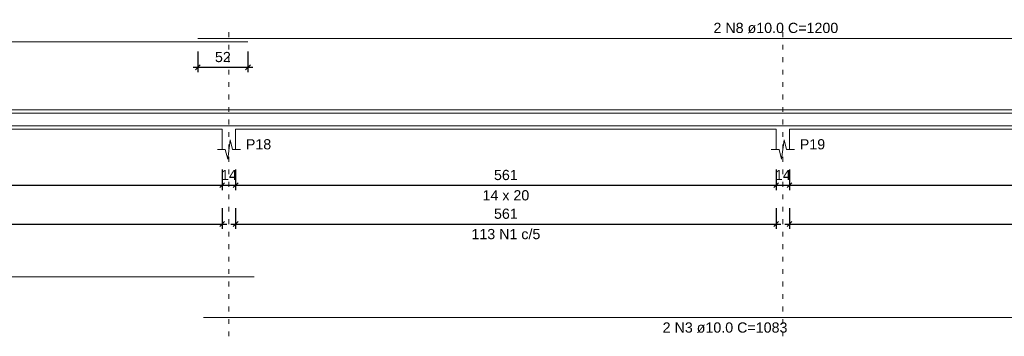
# Model space of a CAD drawing. Header units: millimetres. Extents: x 10906 to 25863, y 1966 to 4861.
# Tile 137 of 163: x 11899 to 11920, y 2967 to 2974. Entities that reach past the tile are written whole.
import ezdxf

# ---------------------------------------------------------------- set-up
doc = ezdxf.new("R2010")
doc.units = ezdxf.units.MM
doc.linetypes.add('DOT2', pattern=[3.175, 0, -3.175])
for name, color, linetype, lineweight in [('Descrição da armadura', 7, 'Continuous', 5), ('DT-Barras na forma', 40, 'Continuous', 5), ('DT-Barras rebatidas', 40, 'Continuous', 5), ('DT-Cotas', 4, 'Continuous', 5), ('DT-Forma', 5, 'Continuous', 5), ('DT-Pontilhado', 7, 'DOT2', 5), ('DT-Textos', 7, 'Continuous', 5)]:
    doc.layers.add(name, color=color, linetype=linetype, lineweight=lineweight)
doc.styles.add('Arial', font='arial.ttf')
doc.styles.get("Standard").update_dxf_attribs({"font": 'arial.ttf'})
doc.dimstyles.new('UM_50.000000', dxfattribs={"dimtxt": 0.18, "dimasz": 0.2, "dimexe": 0.2, "dimexo": 0.5, "dimgap": 0, "dimtad": 1, "dimtih": 1, "dimtoh": 1, "dimlfac": 50, "dimzin": 0, "dimdsep": 46, "dimtxsty": 'Standard', "dimcen": 0.09, "dimdle": 0.2, "dimclrd": 256, "dimclre": 256, "dimclrt": 7, "dimazin": 0, "dimtfac": 1, "dimtofl": 0, "dimtmove": 0, "dimatfit": 3, "dimfxl": 1, "dimtolj": 1, "dimtzin": 0, "dimarcsym": 0})

# ---------------------------------------------------------------- blocks, each defined once
blk = doc.blocks.new('_Oblique')
at = {"color": 0, "linetype": 'ByBlock', "lineweight": -2}
blk.add_line((-0.5, -0.5), (0.5, 0.5), dxfattribs=at)
blk = doc.blocks.new('*D898')
at = {"layer": 'Defpoints', "color": 0, "transparency": 16777216}
for p in [(11892.076, 2970.925), (11903.296, 2970.925), (11903.296, 2970.396)]:
    blk.add_point(p, dxfattribs=at)
at = {"layer": 'DT-Cotas', "lineweight": -2, "transparency": 16777216}
for p, q in [((11892.076, 2970.725), (11892.076, 2970.296)), ((11903.296, 2970.725), (11903.296, 2970.296)), ((11891.976, 2970.396), (11903.396, 2970.396))]:
    blk.add_line(p, q, dxfattribs=at)
at = {"layer": 'DT-Cotas', "lineweight": -2, "transparency": 16777216, "xscale": 0.1, "yscale": 0.1, "zscale": 0.1, "rotation": 180}
blk.add_blockref('_Oblique', (11892.076, 2970.396), dxfattribs=at)
at = {"layer": 'DT-Cotas', "lineweight": -2, "transparency": 16777216, "xscale": 0.1, "yscale": 0.1, "zscale": 0.1}
blk.add_blockref('_Oblique', (11903.296, 2970.396), dxfattribs=at)
at = {"layer": 'DT-Cotas', "color": 7, "transparency": 16777216, "insert": (11897.686, 2970.607), "char_height": 0.2118, "attachment_point": 5, "rotation": 0.0057, "style": 'Arial'}
blk.add_mtext('\\A1;561', dxfattribs=at)
blk = doc.blocks.new('*D899')
at = {"layer": 'Defpoints', "color": 0, "transparency": 16777216}
for p in [(11903.296, 2970.925), (11903.576, 2970.925), (11903.576, 2970.396)]:
    blk.add_point(p, dxfattribs=at)
at = {"layer": 'DT-Cotas', "lineweight": -2, "transparency": 16777216}
for p, q in [((11903.296, 2970.725), (11903.296, 2970.296)), ((11903.576, 2970.725), (11903.576, 2970.296)), ((11903.196, 2970.396), (11903.676, 2970.396))]:
    blk.add_line(p, q, dxfattribs=at)
at = {"layer": 'DT-Cotas', "lineweight": -2, "transparency": 16777216, "xscale": 0.1, "yscale": 0.1, "zscale": 0.1, "rotation": 180}
blk.add_blockref('_Oblique', (11903.296, 2970.396), dxfattribs=at)
at = {"layer": 'DT-Cotas', "lineweight": -2, "transparency": 16777216, "xscale": 0.1, "yscale": 0.1, "zscale": 0.1}
blk.add_blockref('_Oblique', (11903.576, 2970.396), dxfattribs=at)
at = {"layer": 'DT-Cotas', "color": 7, "transparency": 16777216, "insert": (11903.436, 2970.607), "char_height": 0.2118, "attachment_point": 5, "rotation": 0.0057, "style": 'Arial'}
blk.add_mtext('\\A1;14', dxfattribs=at)
blk = doc.blocks.new('*D900')
at = {"layer": 'Defpoints', "color": 0, "transparency": 16777216}
for p in [(11903.576, 2970.925), (11914.796, 2970.925), (11914.796, 2970.396)]:
    blk.add_point(p, dxfattribs=at)
at = {"layer": 'DT-Cotas', "lineweight": -2, "transparency": 16777216}
for p, q in [((11903.576, 2970.725), (11903.576, 2970.296)), ((11914.796, 2970.725), (11914.796, 2970.296)), ((11903.476, 2970.396), (11914.896, 2970.396))]:
    blk.add_line(p, q, dxfattribs=at)
at = {"layer": 'DT-Cotas', "lineweight": -2, "transparency": 16777216, "xscale": 0.1, "yscale": 0.1, "zscale": 0.1, "rotation": 180}
blk.add_blockref('_Oblique', (11903.576, 2970.396), dxfattribs=at)
at = {"layer": 'DT-Cotas', "lineweight": -2, "transparency": 16777216, "xscale": 0.1, "yscale": 0.1, "zscale": 0.1}
blk.add_blockref('_Oblique', (11914.796, 2970.396), dxfattribs=at)
at = {"layer": 'DT-Cotas', "color": 7, "transparency": 16777216, "insert": (11909.186, 2970.607), "char_height": 0.2118, "attachment_point": 5, "rotation": 0.0057, "style": 'Arial'}
blk.add_mtext('\\A1;561', dxfattribs=at)
blk = doc.blocks.new('*D901')
at = {"layer": 'Defpoints', "color": 0, "transparency": 16777216}
for p in [(11914.796, 2970.925), (11915.076, 2970.925), (11915.076, 2970.396)]:
    blk.add_point(p, dxfattribs=at)
at = {"layer": 'DT-Cotas', "lineweight": -2, "transparency": 16777216}
for p, q in [((11914.796, 2970.725), (11914.796, 2970.296)), ((11915.076, 2970.725), (11915.076, 2970.296)), ((11914.696, 2970.396), (11915.176, 2970.396))]:
    blk.add_line(p, q, dxfattribs=at)
at = {"layer": 'DT-Cotas', "lineweight": -2, "transparency": 16777216, "xscale": 0.1, "yscale": 0.1, "zscale": 0.1, "rotation": 180}
blk.add_blockref('_Oblique', (11914.796, 2970.396), dxfattribs=at)
at = {"layer": 'DT-Cotas', "lineweight": -2, "transparency": 16777216, "xscale": 0.1, "yscale": 0.1, "zscale": 0.1}
blk.add_blockref('_Oblique', (11915.076, 2970.396), dxfattribs=at)
at = {"layer": 'DT-Cotas', "color": 7, "transparency": 16777216, "insert": (11914.936, 2970.607), "char_height": 0.2118, "attachment_point": 5, "rotation": 0.0057, "style": 'Arial'}
blk.add_mtext('\\A1;14', dxfattribs=at)
blk = doc.blocks.new('*D902')
at = {"layer": 'Defpoints', "color": 0, "transparency": 16777216}
for p in [(11915.076, 2970.925), (11926.296, 2970.925), (11926.296, 2970.396)]:
    blk.add_point(p, dxfattribs=at)
at = {"layer": 'DT-Cotas', "lineweight": -2, "transparency": 16777216}
for p, q in [((11915.076, 2970.725), (11915.076, 2970.296)), ((11926.296, 2970.725), (11926.296, 2970.296)), ((11914.976, 2970.396), (11926.396, 2970.396))]:
    blk.add_line(p, q, dxfattribs=at)
at = {"layer": 'DT-Cotas', "lineweight": -2, "transparency": 16777216, "xscale": 0.1, "yscale": 0.1, "zscale": 0.1, "rotation": 180}
blk.add_blockref('_Oblique', (11915.076, 2970.396), dxfattribs=at)
at = {"layer": 'DT-Cotas', "lineweight": -2, "transparency": 16777216, "xscale": 0.1, "yscale": 0.1, "zscale": 0.1}
blk.add_blockref('_Oblique', (11926.296, 2970.396), dxfattribs=at)
at = {"layer": 'DT-Cotas', "color": 7, "transparency": 16777216, "insert": (11920.686, 2970.607), "char_height": 0.2118, "attachment_point": 5, "rotation": 0.0057, "style": 'Arial'}
blk.add_mtext('\\A1;561', dxfattribs=at)
blk = doc.blocks.new('*D913')
at = {"layer": 'Defpoints', "color": 0, "transparency": 16777216}
for p in [(11892.076, 2970.12), (11903.296, 2970.12), (11903.296, 2969.591)]:
    blk.add_point(p, dxfattribs=at)
at = {"layer": 'DT-Cotas', "lineweight": -2, "transparency": 16777216}
for p, q in [((11892.076, 2969.92), (11892.076, 2969.491)), ((11903.296, 2969.92), (11903.296, 2969.491)), ((11891.976, 2969.591), (11903.396, 2969.591))]:
    blk.add_line(p, q, dxfattribs=at)
at = {"layer": 'DT-Cotas', "lineweight": -2, "transparency": 16777216, "xscale": 0.1, "yscale": 0.1, "zscale": 0.1, "rotation": 180}
blk.add_blockref('_Oblique', (11892.076, 2969.591), dxfattribs=at)
at = {"layer": 'DT-Cotas', "lineweight": -2, "transparency": 16777216, "xscale": 0.1, "yscale": 0.1, "zscale": 0.1}
blk.add_blockref('_Oblique', (11903.296, 2969.591), dxfattribs=at)
at = {"layer": 'DT-Cotas', "color": 7, "transparency": 16777216, "insert": (11897.686, 2969.803), "char_height": 0.2118, "attachment_point": 5, "rotation": 0.0057, "style": 'Arial'}
blk.add_mtext('\\A1;561', dxfattribs=at)
blk = doc.blocks.new('*D914')
at = {"layer": 'Defpoints', "color": 0, "transparency": 16777216}
for p in [(11903.576, 2970.12), (11914.796, 2970.12), (11914.796, 2969.591)]:
    blk.add_point(p, dxfattribs=at)
at = {"layer": 'DT-Cotas', "lineweight": -2, "transparency": 16777216}
for p, q in [((11903.576, 2969.92), (11903.576, 2969.491)), ((11914.796, 2969.92), (11914.796, 2969.491)), ((11903.476, 2969.591), (11914.896, 2969.591))]:
    blk.add_line(p, q, dxfattribs=at)
at = {"layer": 'DT-Cotas', "lineweight": -2, "transparency": 16777216, "xscale": 0.1, "yscale": 0.1, "zscale": 0.1, "rotation": 180}
blk.add_blockref('_Oblique', (11903.576, 2969.591), dxfattribs=at)
at = {"layer": 'DT-Cotas', "lineweight": -2, "transparency": 16777216, "xscale": 0.1, "yscale": 0.1, "zscale": 0.1}
blk.add_blockref('_Oblique', (11914.796, 2969.591), dxfattribs=at)
at = {"layer": 'DT-Cotas', "color": 7, "transparency": 16777216, "insert": (11909.186, 2969.803), "char_height": 0.2118, "attachment_point": 5, "rotation": 0.0057, "style": 'Arial'}
blk.add_mtext('\\A1;561', dxfattribs=at)
blk = doc.blocks.new('*D915')
at = {"layer": 'Defpoints', "color": 0, "transparency": 16777216}
for p in [(11915.076, 2970.12), (11926.296, 2970.12), (11926.296, 2969.591)]:
    blk.add_point(p, dxfattribs=at)
at = {"layer": 'DT-Cotas', "lineweight": -2, "transparency": 16777216}
for p, q in [((11915.076, 2969.92), (11915.076, 2969.491)), ((11926.296, 2969.92), (11926.296, 2969.491)), ((11914.976, 2969.591), (11926.396, 2969.591))]:
    blk.add_line(p, q, dxfattribs=at)
at = {"layer": 'DT-Cotas', "lineweight": -2, "transparency": 16777216, "xscale": 0.1, "yscale": 0.1, "zscale": 0.1, "rotation": 180}
blk.add_blockref('_Oblique', (11915.076, 2969.591), dxfattribs=at)
at = {"layer": 'DT-Cotas', "lineweight": -2, "transparency": 16777216, "xscale": 0.1, "yscale": 0.1, "zscale": 0.1}
blk.add_blockref('_Oblique', (11926.296, 2969.591), dxfattribs=at)
at = {"layer": 'DT-Cotas', "color": 7, "transparency": 16777216, "insert": (11920.686, 2969.803), "char_height": 0.2118, "attachment_point": 5, "rotation": 0.0057, "style": 'Arial'}
blk.add_mtext('\\A1;561', dxfattribs=at)
blk = doc.blocks.new('*D921')
at = {"layer": 'Defpoints', "color": 0, "transparency": 16777216}
for p in [(11902.791, 2973.373), (11903.831, 2973.373), (11903.831, 2972.844)]:
    blk.add_point(p, dxfattribs=at)
at = {"layer": 'DT-Cotas', "lineweight": -2, "transparency": 16777216}
for p, q in [((11902.791, 2973.173), (11902.791, 2972.744)), ((11903.831, 2973.173), (11903.831, 2972.744)), ((11902.691, 2972.844), (11903.931, 2972.844))]:
    blk.add_line(p, q, dxfattribs=at)
at = {"layer": 'DT-Cotas', "lineweight": -2, "transparency": 16777216, "xscale": 0.1, "yscale": 0.1, "zscale": 0.1, "rotation": 180}
blk.add_blockref('_Oblique', (11902.791, 2972.844), dxfattribs=at)
at = {"layer": 'DT-Cotas', "lineweight": -2, "transparency": 16777216, "xscale": 0.1, "yscale": 0.1, "zscale": 0.1}
blk.add_blockref('_Oblique', (11903.831, 2972.844), dxfattribs=at)
at = {"layer": 'DT-Cotas', "color": 7, "transparency": 16777216, "insert": (11903.311, 2973.055), "char_height": 0.2118, "attachment_point": 5, "rotation": 0.0057, "style": 'Arial'}
blk.add_mtext('\\A1;52', dxfattribs=at)

msp = doc.modelspace()

# ---------------------------------------------------------------- linework, layer by layer
at = {"layer": 'DT-Barras na forma'}
for points in [[(11880.34626, 2971.37552), (11880.34626, 2971.89047), (11903.83131, 2971.89047)], [(11902.79131, 2971.89047), (11926.79131, 2971.89047)], [(11880.34626, 2971.63047), (11903.96341, 2971.63047)], [(11902.90912, 2971.63047), (11924.56341, 2971.63047)]]:
    msp.add_lwpolyline(points, dxfattribs=at)
at = {"layer": 'DT-Barras rebatidas'}
for p, q in [((11880.34626, 2973.37307), (11903.83131, 2973.37307)), ((11902.79131, 2973.44367), (11926.79131, 2973.44367)), ((11880.34626, 2968.49583), (11903.96341, 2968.49583)), ((11902.90912, 2967.64863), (11924.56341, 2967.64863))]:
    msp.add_line(p, q, dxfattribs=at)
at = {"layer": 'DT-Forma'}
for p, q in [((11892.07626, 2971.96047), (11903.29626, 2971.96047)), ((11903.29626, 2971.96047), (11903.57626, 2971.96047)), ((11903.57626, 2971.96047), (11914.79626, 2971.96047)), ((11914.79626, 2971.96047), (11915.07626, 2971.96047)), ((11915.07626, 2971.96047), (11926.29626, 2971.96047)), ((11892.07626, 2971.56047), (11903.29626, 2971.56047)), ((11903.29626, 2971.56047), (11903.29626, 2971.13687)), ((11903.57626, 2971.13687), (11903.57626, 2971.56047)), ((11903.57626, 2971.56047), (11914.79626, 2971.56047)), ((11914.79626, 2971.56047), (11914.79626, 2971.13687)), ((11915.07626, 2971.13687), (11915.07626, 2971.56047)), ((11915.07626, 2971.56047), (11926.29626, 2971.56047)), ((11903.41126, 2970.93687), (11903.46126, 2971.33687)), ((11903.46126, 2971.33687), (11903.51126, 2971.13687)), ((11914.91126, 2970.93687), (11914.96126, 2971.33687)), ((11914.96126, 2971.33687), (11915.01126, 2971.13687)), ((11903.19626, 2971.13687), (11903.36126, 2971.13687)), ((11903.36126, 2971.13687), (11903.41126, 2970.93687)), ((11903.51126, 2971.13687), (11903.67626, 2971.13687)), ((11914.69626, 2971.13687), (11914.86126, 2971.13687)), ((11914.86126, 2971.13687), (11914.91126, 2970.93687)), ((11915.01126, 2971.13687), (11915.17626, 2971.13687))]:
    msp.add_line(p, q, dxfattribs=at)
at = {"layer": 'DT-Pontilhado', "ltscale": 0.05}
for p, q in [((11903.43626, 2967.26033), (11903.43626, 2973.65547)), ((11914.93626, 2967.26033), (11914.93626, 2973.65547))]:
    msp.add_line(p, q, dxfattribs=at)

# ---------------------------------------------------------------- texts
at = {"layer": 'Descrição da armadura', "linetype": 'Continuous', "char_height": 0.2118, "attachment_point": 8, "line_spacing_factor": 0.798, "style": 'Arial'}
for s, insert, width in [('2 N8 ø10.0 C=1200', (11914.79131, 2973.54957), 5.1946527), ('113 N1 c/5', (11909.18626, 2969.27303), 2.8693417), ('2 N3 ø10.0 C=1083', (11913.73626, 2967.33093), 5.1946527)]:
    msp.add_mtext(s, dxfattribs=dict(at, insert=insert, width=width))
at = {"layer": 'DT-Textos', "char_height": 0.2118, "line_spacing_factor": 0.798, "style": 'Arial'}
for s, insert, width, attachment_point in [('P18', (11903.78806, 2971.13687), 1.062146, 7), ('P19', (11915.28806, 2971.13687), 1.062146, 7), ('14 x 20', (11909.18626, 2970.07787), 1.9581494, 8)]:
    msp.add_mtext(s, dxfattribs=dict(at, insert=insert, width=width, attachment_point=attachment_point))

# ---------------------------------------------------------------- dimensions: what is measured, and where the dimension line sits
at = {"layer": 'DT-Cotas'}
for base, p1, p2, picture, middle in [((11903.83131, 2972.84357), (11902.79131, 2973.37307), (11903.83131, 2973.37307), '*D921', (11903.31131, 2973.05537)), ((11903.29626, 2970.39557), (11892.07626, 2970.92507), (11903.29626, 2970.92507), '*D898', (11897.68626, 2970.60737)), ((11903.57626, 2970.39557), (11903.29626, 2970.92507), (11903.57626, 2970.92507), '*D899', (11903.43626, 2970.60737)), ((11914.79626, 2970.39557), (11903.57626, 2970.92507), (11914.79626, 2970.92507), '*D900', (11909.18626, 2970.60737)), ((11915.07626, 2970.39557), (11914.79626, 2970.92507), (11915.07626, 2970.92507), '*D901', (11914.93626, 2970.60737)), ((11926.29626, 2970.39557), (11915.07626, 2970.92507), (11926.29626, 2970.92507), '*D902', (11920.68626, 2970.60737)), ((11903.29626, 2969.59073), (11892.07626, 2970.12023), (11903.29626, 2970.12023), '*D913', (11897.68626, 2969.80253)), ((11914.79626, 2969.59073), (11903.57626, 2970.12023), (11914.79626, 2970.12023), '*D914', (11909.18626, 2969.80253)), ((11926.29626, 2969.59073), (11915.07626, 2970.12023), (11926.29626, 2970.12023), '*D915', (11920.68626, 2969.80253))]:
    dim = msp.add_linear_dim(base=base, p1=p1, p2=p2, dimstyle='UM_50.000000', override={"dimtxt": 0.2118, "dimasz": 0.1, "dimexe": 0.1, "dimexo": 0.2, "dimtad": 1, "dimtih": 0, "dimtoh": 0, "dimdec": 1, "dimlfac": 50, "dimzin": 8, "dimtxsty": 'Arial', "dimblk": 'Oblique', "dimblk1": 'Oblique', "dimblk2": 'Oblique', "dimsah": 1, "dimdle": 0.1, "dimse1": 0, "dimse2": 0, "dimclrt": 7, "dimadec": 1, "dimazin": 3, "dimtmove": 2, "dimldrblk": 'Oblique'}, dxfattribs=at)
    dim.commit()
    dim.dimension.update_dxf_attribs({"geometry": picture, "text_midpoint": middle, "dimtype": 160, "text_rotation": 0.00573})

doc.saveas('drawing.dxf')
